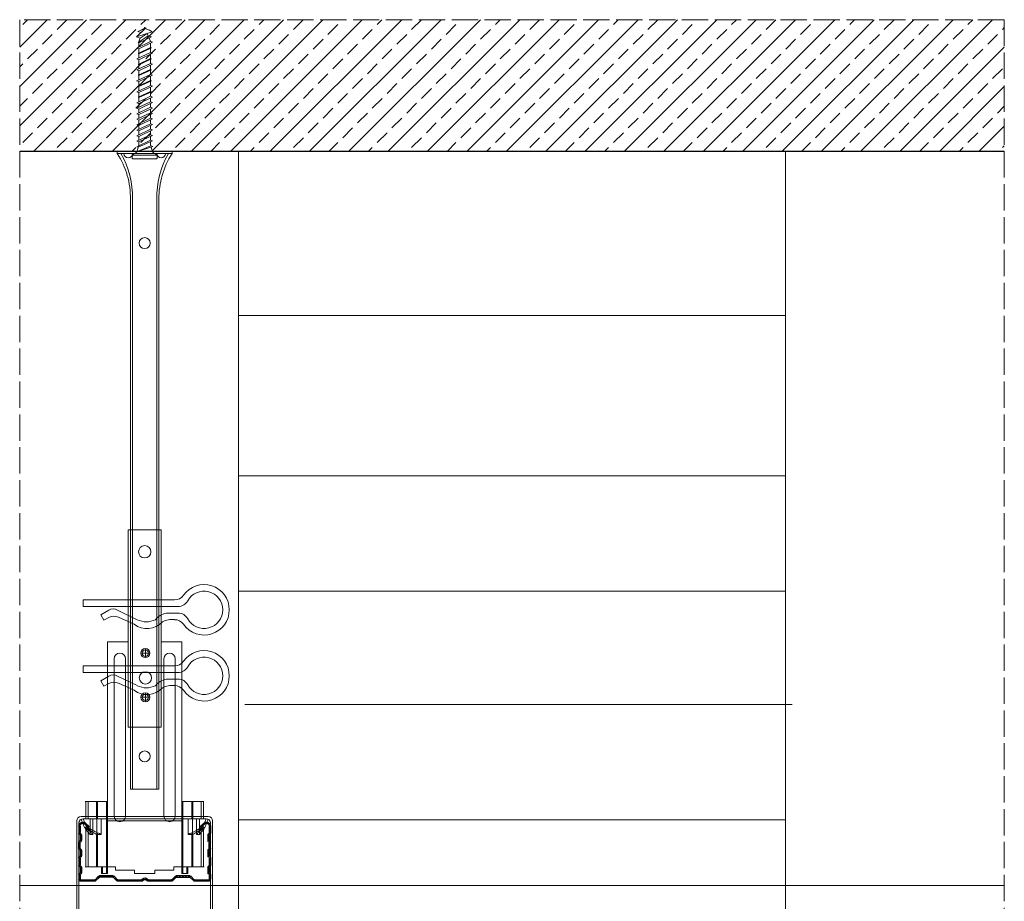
# Model space of a CAD drawing. Header units: millimetres. Extents: x -286 to 2487, y 401 to 2796.
# Tile 8 of 12: x 1977 to 2426, y 808 to 1210. Entities that reach past the tile are written whole.
import ezdxf

# ---------------------------------------------------------------- set-up
doc = ezdxf.new("R2010")
doc.units = ezdxf.units.MM
doc.linetypes.add('ACAD_ISO02W100', pattern=[15, 12, -3])
for name, color, linetype, lineweight in [('_ISOVER WELNA', 7, 'BATTING', 9), ('_RIGIPS AKCESORIA', 7, 'Continuous', 18), ('_RIGIPS PROFIL', 7, 'Continuous', 18), ('KRESKOWANIE', 7, 'Continuous', 9), ('PRZERYWANA', 7, 'ACAD_ISO02W100', 9)]:
    doc.layers.add(name, color=color, linetype=linetype, lineweight=lineweight)
doc.linetypes.add('BATTING', pattern='A,0.00254,-2.54,[134,ltypeshp.shx,S=2.54,R=0,X=-2.54,Y=0],-5.08,[134,ltypeshp.shx,S=2.54,R=180,X=2.54,Y=0],-2.54', length=10.16254)

# ---------------------------------------------------------------- blocks, each defined once
blk = doc.blocks.new('CD 60 ULTRASTIL')
h = blk.add_hatch()
h.set_pattern_fill('ANSI31', color=256, scale=0.3, style=0)
h.paths.add_polyline_path([(542.88, 684.5, -0.302776), (543.49, 684.5), (544.54, 683.79, 0.148069), (544.85, 683.7), (555.42, 683.7, 0.198912), (555.81, 683.86), (557.38, 685.44, -0.198912), (557.77, 685.6), (563.59, 685.6, -0.198912), (563.98, 685.44), (565.55, 683.86, 0.198912), (565.94, 683.7), (572.18, 683.7, 0.414214), (573.18, 684.7), (573.18, 686.74, 0.198912), (573.02, 687.12), (572.74, 687.4, -0.198912), (572.58, 687.79), (572.58, 689.87, -0.198912), (572.74, 690.26), (573.02, 690.54, 0.198912), (573.18, 690.93), (573.18, 694.47, 0.198912), (573.02, 694.86), (572.74, 695.14, -0.198912), (572.58, 695.53), (572.58, 697.61, -0.198912), (572.74, 698), (573.02, 698.28, 0.198912), (573.18, 698.67), (573.18, 701.47, 0.198912), (573.02, 701.86), (572.74, 702.14, -0.198912), (572.58, 702.53), (572.58, 704.61, -0.198912), (572.74, 705), (573.02, 705.28, 0.198912), (573.18, 705.67), (573.18, 708.9, 0.666128), (570.12, 710.18), (568.55, 708.63), (568.93, 708.24), (570.5, 709.79, -0.666128), (572.63, 708.9), (572.63, 705.9, -0.198912), (572.47, 705.51), (572.19, 705.23, 0.198912), (572.03, 704.84), (572.03, 702.3, 0.198912), (572.19, 701.91), (572.47, 701.63, -0.198912), (572.63, 701.25), (572.63, 698.9, -0.198912), (572.47, 698.51), (572.19, 698.23, 0.198912), (572.03, 697.84), (572.03, 695.3, 0.198912), (572.19, 694.91), (572.47, 694.63, -0.198912), (572.63, 694.25), (572.63, 691.16, -0.198912), (572.47, 690.77), (572.19, 690.49, 0.198912), (572.03, 690.1), (572.03, 687.56, 0.198912), (572.19, 687.17), (572.47, 686.9, -0.198912), (572.63, 686.51), (572.63, 684.7, -0.414214), (572.18, 684.25), (566.17, 684.25, -0.198912), (565.78, 684.41), (564.2, 685.99, 0.198912), (563.82, 686.15), (557.55, 686.15, 0.198912), (557.16, 685.99), (555.58, 684.41, -0.198912), (555.19, 684.25), (545.01, 684.25, -0.148069), (544.71, 684.34), (543.49, 685.16, 0.302776), (542.88, 685.16), (541.65, 684.34, -0.148069), (541.35, 684.25), (531.17, 684.25, -0.198912), (530.78, 684.41), (529.2, 685.99, 0.198912), (528.82, 686.15), (522.55, 686.15, 0.198912), (522.16, 685.99), (520.58, 684.41, -0.198912), (520.19, 684.25), (514.18, 684.25, -0.414214), (513.73, 684.7), (513.73, 686.51, -0.198912), (513.89, 686.9), (514.17, 687.17, 0.198912), (514.33, 687.56), (514.33, 690.1, 0.198912), (514.17, 690.49), (513.89, 690.77, -0.198912), (513.73, 691.16), (513.73, 694.25, -0.198912), (513.89, 694.63), (514.17, 694.91, 0.198912), (514.33, 695.3), (514.33, 697.84, 0.198912), (514.17, 698.23), (513.89, 698.51, -0.198912), (513.73, 698.9), (513.73, 701.25, -0.198912), (513.89, 701.63), (514.17, 701.91, 0.198912), (514.33, 702.3), (514.33, 704.84, 0.198912), (514.17, 705.23), (513.89, 705.51, -0.198912), (513.73, 705.9), (513.73, 708.9, -0.666128), (515.86, 709.79), (517.43, 708.24), (517.81, 708.63), (516.25, 710.18, 0.666128), (513.18, 708.9), (513.18, 705.67, 0.198912), (513.34, 705.28), (513.62, 705, -0.198912), (513.78, 704.61), (513.78, 702.53, -0.198912), (513.62, 702.14), (513.34, 701.86, 0.198912), (513.18, 701.47), (513.18, 698.67, 0.198912), (513.34, 698.28), (513.62, 698, -0.198912), (513.78, 697.61), (513.78, 695.53, -0.198912), (513.62, 695.14), (513.34, 694.86, 0.198912), (513.18, 694.47), (513.18, 690.93, 0.198912), (513.34, 690.54), (513.62, 690.26, -0.198912), (513.78, 689.87), (513.78, 687.79, -0.198912), (513.62, 687.4), (513.34, 687.12, 0.198912), (513.18, 686.74), (513.18, 684.7, 0.414214), (514.18, 683.7), (520.42, 683.7, 0.198912), (520.81, 683.86), (522.38, 685.44, -0.198912), (522.77, 685.6), (528.59, 685.6, -0.198912), (528.98, 685.44), (530.55, 683.86, 0.198912), (530.94, 683.7), (541.51, 683.7, 0.148069), (541.82, 683.79)])
for p, q in [((515.86, 709.79), (517.43, 708.24)), ((516.25, 710.18), (517.81, 708.63)), ((570.12, 710.18), (568.55, 708.63)), ((570.5, 709.79), (568.93, 708.24)), ((513.18, 708.9), (513.18, 705.67)), ((513.34, 705.28), (513.62, 705)), ((513.73, 708.9), (513.73, 705.9)), ((513.89, 705.51), (514.17, 705.23)), ((517.43, 708.24), (517.81, 708.63)), ((568.93, 708.24), (568.55, 708.63)), ((572.47, 705.51), (572.19, 705.23)), ((572.63, 708.9), (572.63, 705.9)), ((573.02, 705.28), (572.74, 705)), ((573.18, 708.9), (573.18, 705.67)), ((513.18, 698.67), (513.18, 701.47)), ((513.34, 701.86), (513.62, 702.14)), ((513.73, 698.9), (513.73, 701.25)), ((513.78, 704.61), (513.78, 702.53)), ((513.89, 701.63), (514.17, 701.91)), ((514.33, 704.84), (514.33, 702.3)), ((572.03, 704.84), (572.03, 702.3)), ((572.47, 701.63), (572.19, 701.91)), ((572.58, 704.61), (572.58, 702.53)), ((572.63, 698.9), (572.63, 701.25)), ((573.02, 701.86), (572.74, 702.14)), ((573.18, 698.67), (573.18, 701.47)), ((513.34, 698.28), (513.62, 698)), ((513.78, 697.61), (513.78, 695.53)), ((513.89, 698.51), (514.17, 698.23)), ((514.33, 697.84), (514.33, 695.3)), ((572.03, 697.84), (572.03, 695.3)), ((572.47, 698.51), (572.19, 698.23)), ((572.58, 697.61), (572.58, 695.53)), ((573.02, 698.28), (572.74, 698)), ((513.18, 694.47), (513.18, 690.93)), ((513.34, 694.86), (513.62, 695.14)), ((513.73, 694.25), (513.73, 691.16)), ((513.89, 694.63), (514.17, 694.91)), ((572.47, 694.63), (572.19, 694.91)), ((572.63, 694.25), (572.63, 691.16)), ((573.02, 694.86), (572.74, 695.14)), ((573.18, 694.47), (573.18, 690.93)), ((513.34, 690.54), (513.62, 690.26)), ((513.34, 687.12), (513.62, 687.4)), ((513.78, 689.87), (513.78, 687.79)), ((513.89, 690.77), (514.17, 690.49)), ((513.89, 686.9), (514.17, 687.17)), ((514.33, 690.1), (514.33, 687.56)), ((572.03, 690.1), (572.03, 687.56)), ((572.47, 690.77), (572.19, 690.49)), ((572.47, 686.9), (572.19, 687.17)), ((572.58, 689.87), (572.58, 687.79)), ((573.02, 690.54), (572.74, 690.26)), ((573.02, 687.12), (572.74, 687.4)), ((513.18, 686.74), (513.18, 684.7)), ((513.73, 686.51), (513.73, 684.7)), ((514.18, 684.25), (520.19, 684.25)), ((514.18, 683.7), (520.42, 683.7)), ((520.58, 684.41), (522.16, 685.99)), ((520.81, 683.86), (522.38, 685.44)), ((522.55, 686.15), (528.82, 686.15)), ((528.59, 685.6), (522.77, 685.6)), ((530.55, 683.86), (528.98, 685.44)), ((530.78, 684.41), (529.2, 685.99)), ((530.94, 683.7), (541.51, 683.7)), ((531.17, 684.25), (541.35, 684.25)), ((541.65, 684.34), (542.88, 685.16)), ((541.82, 683.79), (542.88, 684.5)), ((544.71, 684.34), (543.49, 685.16)), ((544.54, 683.79), (543.49, 684.5)), ((544.85, 683.7), (555.42, 683.7)), ((545.01, 684.25), (555.19, 684.25)), ((555.58, 684.41), (557.16, 685.99)), ((555.81, 683.86), (557.38, 685.44)), ((557.55, 686.15), (563.82, 686.15)), ((557.77, 685.6), (563.59, 685.6)), ((565.55, 683.86), (563.98, 685.44)), ((565.78, 684.41), (564.2, 685.99)), ((565.94, 683.7), (572.18, 683.7)), ((566.17, 684.25), (572.18, 684.25)), ((572.63, 686.51), (572.63, 684.7)), ((573.18, 686.74), (573.18, 684.7))]:
    blk.add_line(p, q)
for centre, radius, start, end in [((514.98, 708.9), 1.8, 45.3251, 180), ((514.98, 708.9), 1.25, 45.3251, 180), ((571.38, 708.9), 1.8, 360, 134.6749), ((571.38, 708.9), 1.25, 360, 134.6749), ((513.73, 705.67), 0.55, 180, 225), ((513.23, 704.61), 0.55, 0, 45), ((514.28, 705.9), 0.55, 180, 225), ((513.78, 704.84), 0.55, 0, 45), ((572.58, 704.84), 0.55, 135, 180), ((572.08, 705.9), 0.55, 315, 0), ((573.13, 704.61), 0.55, 135, 180), ((572.63, 705.67), 0.55, 315, 0), ((513.73, 701.47), 0.55, 135, 180), ((513.23, 702.53), 0.55, 315, 0), ((514.28, 701.25), 0.55, 135, 180), ((513.78, 702.3), 0.55, 315, 0), ((572.58, 702.3), 0.55, 180, 225), ((572.08, 701.25), 0.55, 0, 45), ((573.13, 702.53), 0.55, 180, 225), ((572.63, 701.47), 0.55, 0, 45), ((513.73, 698.67), 0.55, 180, 225), ((513.23, 697.61), 0.55, 360, 45), ((514.28, 698.9), 0.55, 180, 225), ((513.78, 697.84), 0.55, 0, 45), ((572.58, 697.84), 0.55, 135, 180), ((572.08, 698.9), 0.55, 315, 0), ((573.13, 697.61), 0.55, 135, 180), ((572.63, 698.67), 0.55, 315, 0), ((513.73, 694.47), 0.55, 135, 180), ((513.23, 695.53), 0.55, 315, 0), ((514.28, 694.25), 0.55, 135, 180), ((513.78, 695.3), 0.55, 315, 0), ((572.58, 695.3), 0.55, 180, 225), ((572.08, 694.25), 0.55, 0, 45), ((573.13, 695.53), 0.55, 180, 225), ((572.63, 694.47), 0.55, 0, 45), ((513.73, 690.93), 0.55, 180, 225), ((513.73, 686.74), 0.55, 135, 180), ((513.23, 689.87), 0.55, 0, 45), ((513.23, 687.79), 0.55, 315, 0), ((514.28, 691.16), 0.55, 180, 225), ((513.78, 690.1), 0.55, 360, 45), ((513.78, 687.56), 0.55, 315, 360), ((572.58, 690.1), 0.55, 135, 180), ((572.58, 687.56), 0.55, 180, 225), ((572.08, 691.16), 0.55, 315, 0), ((573.13, 689.87), 0.55, 135, 180), ((573.13, 687.79), 0.55, 180, 225), ((572.63, 690.93), 0.55, 315, 0), ((572.63, 686.74), 0.55, 360, 45), ((514.18, 684.7), 1, 180, 270), ((514.28, 686.51), 0.55, 135, 180), ((514.18, 684.7), 0.45, 180, 270), ((520.19, 684.8), 0.55, 270, 315), ((520.42, 684.25), 0.55, 270, 315), ((522.55, 685.6), 0.55, 90, 135), ((522.77, 685.05), 0.55, 90, 135), ((528.59, 685.05), 0.55, 45, 90), ((528.82, 685.6), 0.55, 45, 90), ((530.94, 684.25), 0.55, 225, 270), ((531.17, 684.8), 0.55, 225, 270), ((541.35, 684.8), 0.55, 270, 303.6901), ((541.51, 684.25), 0.55, 270, 303.6901), ((543.18, 684.7), 0.55, 56.3099, 123.6901), ((543.18, 684.04), 0.55, 56.3099, 123.6901), ((544.85, 684.25), 0.55, 236.3099, 270), ((545.01, 684.8), 0.55, 236.3099, 270), ((555.19, 684.8), 0.55, 270, 315), ((555.42, 684.25), 0.55, 270, 315), ((557.55, 685.6), 0.55, 90, 135), ((557.77, 685.05), 0.55, 90, 135), ((563.59, 685.05), 0.55, 45, 90), ((563.82, 685.6), 0.55, 45, 90), ((565.94, 684.25), 0.55, 225, 270), ((566.17, 684.8), 0.55, 225, 270), ((572.18, 684.7), 1, 270, 0), ((572.18, 684.7), 1, 270, 360), ((572.18, 684.7), 0.45, 270, 360), ((572.08, 686.51), 0.55, 360, 45)]:
    blk.add_arc(centre, radius, start, end)
blk = doc.blocks.new('wieszak noniuszowy widok')
for p, q in [((367.75, 93.63), (382.75, 93.63)), ((367.75, 3.63), (367.75, 93.63)), ((368.75, 3.63), (368.75, 93.63)), ((381.75, 3.63), (381.75, 93.63)), ((382.75, 3.63), (382.75, 93.63)), ((367.75, 42.47), (358.34, 42.47)), ((358.34, -30.29), (358.34, 42.47)), ((392.15, 42.47), (382.75, 42.47)), ((392.15, 42.47), (392.15, -30.29)), ((392.15, 42.47), (392.15, -30.29)), ((372.87, 37.38), (376.99, 37.38)), ((374.93, 39.42), (374.93, 35.32)), ((361.34, -36.95), (361.34, 34.79)), ((361.34, 34.79), (361.34, -36.95)), ((366.47, 34.79), (366.47, -36.95)), ((366.47, -36.95), (366.47, 34.79)), ((384.02, -36.95), (384.02, 34.79)), ((384.02, 34.79), (384.02, -36.95)), ((389.14, 34.79), (389.14, -36.95)), ((389.14, 34.79), (389.14, -36.95)), ((374.93, 19.27), (374.93, 15.17)), ((372.87, 17.23), (376.99, 17.23)), ((367.75, 3.63), (382.75, 3.63)), ((348.22, -30.29), (358.37, -30.29)), ((348.44, -30.29), (348.44, -38.17)), ((349.43, -30.29), (349.43, -38.17)), ((353.28, -30.29), (353.28, -38.17)), ((353.8, -30.29), (353.8, -38.17)), ((357.85, -30.29), (357.85, -63.08)), ((358.37, -30.29), (358.37, -63.08)), ((392.13, -30.29), (392.13, -63.08)), ((392.15, -30.29), (392.15, -60.01)), ((392.15, -30.29), (392.15, -60.01)), ((402.37, -30.29), (392.16, -30.29)), ((392.64, -30.29), (392.64, -63.08)), ((396.7, -30.29), (396.7, -38.17)), ((397.21, -30.29), (397.21, -38.17)), ((401.07, -30.29), (401.07, -38.17)), ((402.06, -30.29), (402.06, -38.17)), ((348.13, -38.17), (355.47, -38.17)), ((350.32, -38.17), (350.32, -45.34)), ((351.68, -45.34), (351.68, -38.17)), ((353.44, -45.34), (353.44, -38.17)), ((355.47, -38.17), (355.47, -45.34)), ((395.03, -45.34), (395.03, -38.17)), ((395.03, -38.17), (402.39, -38.17)), ((397.05, -38.17), (397.05, -45.34)), ((398.82, -38.17), (398.82, -45.34)), ((400.18, -45.34), (400.18, -38.17)), ((348.11, -42.32), (348.14, -42.29)), ((348.11, -42.37), (348.11, -42.32)), ((348.12, -42.43), (348.11, -42.37)), ((348.15, -42.51), (348.12, -42.43)), ((348.14, -42.29), (348.17, -42.28)), ((348.19, -42.61), (348.15, -42.51)), ((348.17, -42.28), (348.23, -42.28)), ((349.22, -42.28), (348.19, -42.28)), ((348.26, -42.72), (348.19, -42.61)), ((348.23, -42.28), (348.31, -42.3)), ((348.34, -42.84), (348.26, -42.72)), ((348.31, -42.3), (348.41, -42.34)), ((348.45, -43), (348.34, -42.84)), ((348.41, -42.34), (348.53, -42.39)), ((348.44, -42.99), (348.44, -60.01)), ((348.58, -43.18), (348.45, -43)), ((349.57, -43.07), (348.5, -43.07)), ((348.53, -42.39), (348.66, -42.46)), ((348.72, -43.37), (348.58, -43.18)), ((348.66, -42.46), (348.81, -42.54)), ((348.89, -43.59), (348.72, -43.37)), ((348.81, -42.54), (348.96, -42.63)), ((349.08, -43.83), (348.89, -43.59)), ((348.96, -42.63), (349.14, -42.73)), ((349.28, -44.08), (349.08, -43.83)), ((349.15, -42.29), (349.13, -42.32)), ((349.13, -42.32), (349.13, -42.36)), ((349.13, -42.36), (349.14, -42.41)), ((349.14, -42.41), (349.16, -42.47)), ((349.14, -42.73), (349.38, -42.88)), ((349.18, -42.28), (349.15, -42.29)), ((349.16, -42.47), (349.19, -42.54)), ((349.22, -42.28), (349.18, -42.28)), ((349.19, -42.54), (349.24, -42.62)), ((349.28, -42.28), (349.22, -42.28)), ((349.24, -42.62), (349.3, -42.71)), ((349.34, -42.29), (349.28, -42.28)), ((349.49, -44.34), (349.28, -44.08)), ((349.3, -42.71), (349.44, -42.91)), ((349.43, -42.32), (349.34, -42.29)), ((349.38, -42.88), (349.66, -43.05)), ((349.52, -42.35), (349.43, -42.32)), ((349.43, -42.9), (349.43, -60.01)), ((349.44, -42.91), (349.55, -43.05)), ((349.72, -44.62), (349.49, -44.34)), ((349.62, -42.4), (349.52, -42.35)), ((349.55, -43.05), (349.68, -43.2)), ((349.74, -42.46), (349.62, -42.4)), ((349.66, -43.05), (349.96, -43.25)), ((350.92, -43.07), (349.68, -43.07)), ((349.68, -43.2), (349.82, -43.37)), ((350.01, -44.98), (349.72, -44.62)), ((349.88, -42.52), (349.74, -42.46)), ((349.82, -43.37), (349.98, -43.56)), ((350.03, -42.6), (349.88, -42.52)), ((349.96, -43.25), (350.28, -43.46)), ((349.98, -43.56), (350.15, -43.76)), ((350.2, -42.69), (350.03, -42.6)), ((350.15, -43.76), (350.34, -43.96)), ((350.38, -42.79), (350.2, -42.69)), ((350.28, -43.46), (350.63, -43.68)), ((350.34, -43.96), (350.54, -44.17)), ((350.58, -42.89), (350.38, -42.79)), ((350.54, -44.17), (350.75, -44.4)), ((350.78, -43), (350.58, -42.89)), ((350.63, -43.68), (350.99, -43.91)), ((350.75, -44.4), (350.97, -44.63)), ((351, -43.12), (350.78, -43)), ((350.97, -44.63), (351.19, -44.86)), ((350.99, -43.91), (351.36, -44.14)), ((351.23, -43.25), (351, -43.12)), ((351.19, -44.86), (351.43, -45.11)), ((351.48, -43.37), (351.23, -43.25)), ((351.36, -44.14), (351.74, -44.37)), ((351.99, -43.64), (351.48, -43.37)), ((351.74, -44.37), (352.07, -44.57)), ((352.52, -43.92), (351.99, -43.64)), ((352.07, -44.57), (352.41, -44.78)), ((352.41, -44.78), (352.77, -44.98)), ((353.08, -44.19), (352.52, -43.92)), ((353.43, -44.35), (353.08, -44.19)), ((353.8, -44.52), (353.43, -44.35)), ((354.66, -44.92), (353.8, -44.52)), ((353.8, -44.52), (353.8, -60.01)), ((396.7, -44.52), (395.84, -44.92)), ((397.07, -44.35), (396.7, -44.52)), ((396.7, -44.52), (396.7, -60.01)), ((397.42, -44.19), (397.07, -44.35)), ((397.98, -43.92), (397.42, -44.19)), ((397.73, -44.98), (398.09, -44.78)), ((398.51, -43.64), (397.98, -43.92)), ((398.09, -44.78), (398.43, -44.57)), ((398.43, -44.57), (398.76, -44.37)), ((399.02, -43.37), (398.51, -43.64)), ((398.76, -44.37), (399.13, -44.14)), ((399.26, -43.25), (399.02, -43.37)), ((399.07, -45.11), (399.3, -44.86)), ((399.13, -44.14), (399.51, -43.91)), ((399.49, -43.12), (399.26, -43.25)), ((399.3, -44.86), (399.53, -44.63)), ((399.71, -43), (399.49, -43.12)), ((399.51, -43.91), (399.87, -43.68)), ((399.53, -44.63), (399.74, -44.4)), ((399.58, -43.07), (400.82, -43.07)), ((399.92, -42.89), (399.71, -43)), ((399.74, -44.4), (399.96, -44.17)), ((399.87, -43.68), (400.21, -43.46)), ((400.12, -42.79), (399.92, -42.89)), ((399.96, -44.17), (400.16, -43.96)), ((400.3, -42.69), (400.12, -42.79)), ((400.16, -43.96), (400.35, -43.76)), ((400.21, -43.46), (400.54, -43.25)), ((400.46, -42.6), (400.3, -42.69)), ((400.35, -43.76), (400.52, -43.56)), ((400.62, -42.52), (400.46, -42.6)), ((400.78, -44.62), (400.49, -44.98)), ((400.52, -43.56), (400.68, -43.37)), ((400.54, -43.25), (400.84, -43.05)), ((400.76, -42.46), (400.62, -42.52)), ((400.68, -43.37), (400.82, -43.2)), ((400.88, -42.4), (400.76, -42.46)), ((401.01, -44.34), (400.78, -44.62)), ((400.82, -43.2), (400.95, -43.05)), ((400.84, -43.05), (401.12, -42.88)), ((400.98, -42.35), (400.88, -42.4)), ((400.93, -43.07), (402, -43.07)), ((400.95, -43.05), (401.06, -42.91)), ((401.07, -42.32), (400.98, -42.35)), ((401.22, -44.08), (401.01, -44.34)), ((401.06, -42.91), (401.2, -42.71)), ((401.15, -42.29), (401.07, -42.32)), ((401.07, -42.9), (401.07, -60.01)), ((401.12, -42.88), (401.36, -42.73)), ((401.22, -42.28), (401.15, -42.29)), ((401.2, -42.71), (401.26, -42.62)), ((401.27, -42.28), (401.22, -42.28)), ((401.42, -43.83), (401.22, -44.08)), ((401.26, -42.62), (401.3, -42.54)), ((401.32, -42.28), (401.27, -42.28)), ((401.27, -42.28), (402.31, -42.28)), ((401.3, -42.54), (401.34, -42.47)), ((401.35, -42.29), (401.32, -42.28)), ((401.34, -42.47), (401.36, -42.41)), ((401.36, -42.32), (401.35, -42.29)), ((401.37, -42.36), (401.36, -42.32)), ((401.36, -42.41), (401.37, -42.36)), ((401.36, -42.73), (401.54, -42.63)), ((401.61, -43.59), (401.42, -43.83)), ((401.54, -42.63), (401.69, -42.54)), ((401.77, -43.37), (401.61, -43.59)), ((401.69, -42.54), (401.84, -42.46)), ((401.92, -43.18), (401.77, -43.37)), ((401.84, -42.46), (401.97, -42.39)), ((402.05, -43), (401.92, -43.18)), ((401.97, -42.39), (402.09, -42.34)), ((402.16, -42.84), (402.05, -43)), ((402.06, -42.99), (402.06, -60.01)), ((402.09, -42.34), (402.18, -42.3)), ((402.24, -42.72), (402.16, -42.84)), ((402.18, -42.3), (402.26, -42.28)), ((402.3, -42.61), (402.24, -42.72)), ((402.26, -42.28), (402.33, -42.28)), ((402.35, -42.51), (402.3, -42.61)), ((402.33, -42.28), (402.36, -42.29)), ((402.38, -42.43), (402.35, -42.51)), ((402.36, -42.29), (402.39, -42.32)), ((402.39, -42.37), (402.38, -42.43)), ((402.39, -42.32), (402.39, -42.37)), ((350.32, -45.34), (350.01, -44.98)), ((351.68, -45.34), (350.32, -45.34)), ((351.43, -45.11), (351.68, -45.34)), ((352.77, -44.98), (353.14, -45.18)), ((353.14, -45.18), (353.28, -45.26)), ((353.28, -45.26), (353.36, -45.3)), ((353.28, -45.26), (353.28, -60.01)), ((353.36, -45.3), (353.44, -45.34)), ((355.47, -45.34), (353.44, -45.34)), ((355.47, -45.34), (354.66, -44.92)), ((395.84, -44.92), (395.03, -45.34)), ((395.03, -45.34), (397.05, -45.34)), ((397.05, -45.34), (397.13, -45.3)), ((397.13, -45.3), (397.21, -45.26)), ((397.21, -45.26), (397.36, -45.18)), ((397.21, -45.26), (397.21, -60.01)), ((397.36, -45.18), (397.73, -44.98)), ((398.82, -45.34), (399.07, -45.11)), ((398.82, -45.34), (400.18, -45.34)), ((400.49, -44.98), (400.18, -45.34)), ((348.11, -60.01), (361.93, -60.01)), ((355.57, -63.08), (355.57, -60.01)), ((356.08, -60.01), (356.08, -63.08)), ((361.93, -60.01), (361.93, -61.55)), ((361.93, -60.01), (361.93, -61.55)), ((370.64, -61.55), (361.93, -61.55)), ((370.64, -61.55), (370.64, -63.08)), ((370.64, -61.55), (370.64, -63.08)), ((388.57, -61.55), (379.86, -61.55)), ((379.86, -61.55), (379.86, -63.08)), ((379.86, -61.55), (379.86, -63.08)), ((388.57, -60.01), (388.57, -61.55)), ((402.39, -60.01), (388.57, -60.01)), ((388.57, -60.01), (388.57, -61.55)), ((394.42, -63.08), (394.42, -60.01)), ((394.93, -60.01), (394.93, -63.08)), ((357.85, -63.08), (355.57, -63.08)), ((356.08, -63.08), (355.57, -63.08)), ((356.08, -63.08), (358.37, -63.08)), ((358.37, -63.08), (357.85, -63.08)), ((379.86, -63.08), (370.64, -63.08)), ((370.64, -63.08), (379.86, -63.08)), ((392.13, -63.08), (394.42, -63.08)), ((392.64, -63.08), (392.13, -63.08)), ((394.93, -63.08), (392.64, -63.08)), ((394.93, -63.08), (394.42, -63.08))]:
    blk.add_line(p, q)
for centre, radius in [((375.25, 83.63), 2.81), ((374.93, 37.38), 2.06), ((374.93, 37.38), 1.46), ((374.93, 26.11), 2.81), ((374.93, 17.23), 2.06), ((374.93, 17.23), 1.46)]:
    blk.add_circle(centre, radius)
for centre, start, end in [((363.91, 34.79), 0, 180), ((386.58, 34.79), 0, 180), ((363.91, -36.95), 180, 0), ((386.58, -36.95), 180, 0)]:
    blk.add_arc(centre, 2.56, start, end)
blk = doc.blocks.new('klamra')
at = {"layer": '_RIGIPS AKCESORIA'}
for p, q in [((6828.19, 2764.92), (6828.19, 2806.53)), ((6831.19, 2764.92), (6831.19, 2808.19)), ((6834.19, 2802.92), (6834.19, 2808.19)), ((6832.87, 2780.55), (6837.19, 2789.57)), ((6839.31, 2788.09), (6836.06, 2780.95)), ((6832.86, 2776.63), (6835, 2772.92)), ((6836.19, 2776.54), (6837.38, 2774.29)), ((6835, 2772.92), (6837.38, 2774.29)), ((6831.19, 2764.92), (6828.19, 2764.92))]:
    blk.add_line(p, q, dxfattribs=at)
for centre, radius, start, end in [((6832.69, 2820.02), 11.5, 305.1527, 234.8473), ((6832.69, 2820.02), 8.5, 298.7822, 241.2178), ((6826.19, 2808.19), 5, 0, 61.2178), ((6839.19, 2808.19), 5, 118.7822, 180), ((6823.19, 2806.53), 5, 0, 54.8473), ((6845.23, 2805.18), 8.16, 170.4436, 210.2847), ((6842.19, 2806.53), 5, 125.1527, 180), ((6843.93, 2805.32), 10.09, 195.2653, 228.1308), ((6829.23, 2793.69), 8.97, 332.6387, 27.3613), ((6831.19, 2793.92), 10, 324.3132, 45.573), ((6835.87, 2778.58), 3.59, 146.8414, 212.9715), ((6840.61, 2778.88), 5, 155.5109, 207.8622)]:
    blk.add_arc(centre, radius, start, end, dxfattribs=at)
blk = doc.blocks.new('Lacznik krzyzowy (widok1)')
at = {"layer": '_RIGIPS AKCESORIA', "extrusion": (0, 0, -1)}
for p, q in [((2, 91.5), (60, 91.5)), ((2.08, 90.11), (3, 90.5)), ((3.61, 86.42), (2.08, 90.11)), ((3, 90.5), (4.53, 86.8)), ((14, 89.5, 30), (14, 90.5, 30)), ((48, 90.5, 30), (48, 89.5, 30)), ((57.47, 86.8), (59, 90.5)), ((59.92, 90.11), (58.39, 86.42)), ((59, 90.5), (59.92, 90.11)), ((0, 36.5), (0, 89.5)), ((1, 88.5), (1, 36.5)), ((4.53, 86.8), (3.61, 86.42)), ((48, 89.5, 30), (14, 89.5, 30)), ((58.39, 86.42), (57.47, 86.8)), ((61, 36.5), (61, 88.5)), ((62, 89.5), (62, 36.5)), ((1, 36.5), (0, 36.5)), ((62, 36.5), (61, 36.5))]:
    blk.add_line(p, q, dxfattribs=at)
at = {"layer": '_RIGIPS AKCESORIA'}
blk.add_line((59, 90.5), (3, 90.5), dxfattribs=at)
at = {"layer": '_RIGIPS AKCESORIA', "extrusion": (0, 0, -1)}
for centre, start, end in [((-2, 89.5), 0, 90), ((-3, 88.5), 0, 90), ((-3, 88.5), 0, 90), ((-59, 88.5), 90, 180), ((-59, 88.5), 90, 180), ((-60, 89.5), 90, 180)]:
    blk.add_arc(centre, 2, start, end, dxfattribs=at)
blk = doc.blocks.new('noniusz gorny widok')
for p, q in [((418.67, 301.96), (418.67, 302.96)), ((418.67, 302.96), (443.67, 302.96)), ((418.67, 301.96), (443.67, 301.96)), ((421.67, 301.96), (425.67, 301.96)), ((443.67, 301.96), (443.67, 302.96)), ((424.67, 11.96), (424.67, 281.05)), ((425.67, 11.96), (425.67, 281.05)), ((436.67, 11.96), (436.67, 281.05)), ((437.67, 11.96), (437.67, 281.05)), ((424.67, 11.96), (437.67, 11.96))]:
    blk.add_line(p, q)
for centre in [(431.17, 261.05), (431.17, 26.96)]:
    blk.add_circle(centre, 2.5)
for centre, radius, start, end in [((386.97, 281.54), 37.7, 359.2509, 32.7784), ((383.61, 281.48), 42.06, 359.4173, 29.1348), ((423.67, 301.96), 2, 180, 0), ((478.72, 281.48), 42.06, 150.8652, 180.5827), ((438.67, 301.96), 2, 180, 0), ((475.36, 281.54), 37.7, 147.2216, 180.7491)]:
    blk.add_arc(centre, radius, start, end)
blk = doc.blocks.new('kolek beton 65')
at = {"layer": '_RIGIPS AKCESORIA'}
for p, q in [((-125.3, -933.58), (-125.96, -934.72)), ((-122.91, -940.73), (-125.3, -933.58)), ((-120.48, -933.42), (-120.81, -934.33)), ((-117.51, -939.63), (-120.48, -933.42)), ((-115.48, -933.42), (-115.81, -934.33)), ((-112.51, -939.63), (-115.48, -933.42)), ((-110.48, -933.42), (-110.81, -934.33)), ((-110.48, -933.42), (-110.81, -934.33)), ((-107.51, -939.63), (-110.48, -933.42)), ((-105.48, -933.42), (-105.81, -934.33)), ((-102.51, -939.63), (-105.48, -933.42)), ((-100.48, -933.42), (-100.81, -934.33)), ((-97.51, -939.63), (-100.48, -933.42)), ((-95.48, -933.42), (-95.81, -934.33)), ((-92.51, -939.63), (-95.48, -933.42)), ((-92.98, -933.42), (-93.31, -934.33)), ((-90.01, -939.63), (-92.98, -933.42)), ((-90.48, -933.42), (-90.81, -934.33)), ((-87.51, -939.63), (-90.48, -933.42)), ((-87.98, -933.42), (-88.31, -934.33)), ((-85.01, -939.63), (-87.98, -933.42)), ((-85.48, -933.42), (-85.81, -934.33)), ((-82.51, -939.63), (-85.48, -933.42)), ((-82.98, -933.42), (-83.31, -934.33)), ((-80.01, -939.63), (-82.98, -933.42)), ((-80.48, -933.42), (-80.81, -934.33)), ((-77.51, -939.63), (-80.48, -933.42)), ((-77.98, -933.42), (-78.31, -934.33)), ((-75.01, -939.63), (-77.98, -933.42)), ((-75.47, -933.37), (-75.81, -934.33)), ((-75.47, -933.37), (-72.61, -939.89)), ((-72.91, -933.23), (-73.27, -934.2)), ((-70.43, -940.67), (-72.91, -933.23)), ((-68.91, -931.37), (-69.76, -932.23)), ((-69.76, -932.23), (-69.76, -941.73)), ((-67.81, -931.28), (-68.91, -931.37)), ((-68.91, -942.59), (-68.91, -931.37)), ((-67.26, -942.18), (-67.26, -931.78)), ((-126.91, -936.37), (-127.26, -936.98)), ((-126.9, -936.83), (-127.26, -936.98)), ((-126.72, -937.2), (-127.26, -936.98)), ((-127.02, -936.57), (-125.7, -939.37)), ((-125.41, -940.08), (-126.91, -936.37)), ((-126.69, -936.74), (-126.75, -936.77)), ((-125.96, -934.72), (-126.69, -936.74)), ((-126.69, -936.74), (-122.91, -940.73)), ((-123.47, -935.41), (-124.54, -935.85)), ((-122.3, -939.04), (-124.54, -935.85)), ((-122.93, -933.94), (-123.47, -935.41)), ((-123.47, -935.41), (-120.37, -939.96)), ((-120.25, -939.63), (-122.93, -933.94)), ((-120.86, -934.33), (-122.44, -934.98)), ((-120.81, -934.33), (-120.86, -934.33)), ((-117.85, -940.54), (-120.81, -934.33)), ((-118.08, -934.33), (-120.05, -934.33)), ((-117.93, -933.94), (-118.08, -934.33)), ((-118.08, -934.33), (-115.39, -940.02)), ((-115.25, -939.63), (-117.93, -933.94)), ((-115.81, -934.33), (-117.73, -934.33)), ((-112.85, -940.54), (-115.81, -934.33)), ((-113.08, -934.33), (-115.05, -934.33)), ((-112.93, -933.94), (-113.08, -934.33)), ((-113.08, -934.33), (-110.39, -940.02)), ((-110.25, -939.63), (-112.93, -933.94)), ((-110.81, -934.33), (-112.73, -934.33)), ((-108.28, -939.63), (-110.81, -934.33)), ((-107.85, -940.54), (-110.81, -934.33)), ((-108.08, -934.33), (-110.05, -934.33)), ((-107.51, -939.63), (-110.05, -934.33)), ((-107.93, -933.94), (-108.08, -934.33)), ((-108.08, -934.33), (-105.39, -940.02)), ((-105.25, -939.63), (-107.93, -933.94)), ((-105.81, -934.33), (-107.73, -934.33)), ((-102.85, -940.54), (-105.81, -934.33)), ((-103.08, -934.33), (-105.05, -934.33)), ((-102.93, -933.94), (-103.08, -934.33)), ((-103.08, -934.33), (-100.39, -940.02)), ((-100.25, -939.63), (-102.93, -933.94)), ((-100.81, -934.33), (-102.73, -934.33)), ((-97.85, -940.54), (-100.81, -934.33)), ((-98.08, -934.33), (-100.05, -934.33)), ((-97.93, -933.94), (-98.08, -934.33)), ((-98.08, -934.33), (-95.39, -940.02)), ((-95.25, -939.63), (-97.93, -933.94)), ((-95.81, -934.33), (-97.73, -934.33)), ((-92.85, -940.54), (-95.81, -934.33)), ((-93.31, -934.33), (-95.05, -934.33)), ((-90.35, -940.54), (-93.31, -934.33)), ((-90.81, -934.33), (-92.55, -934.33)), ((-87.85, -940.54), (-90.81, -934.33)), ((-88.31, -934.33), (-90.05, -934.33)), ((-85.35, -940.54), (-88.31, -934.33)), ((-85.81, -934.33), (-87.55, -934.33)), ((-82.85, -940.54), (-85.81, -934.33)), ((-83.31, -934.33), (-85.05, -934.33)), ((-80.35, -940.54), (-83.31, -934.33)), ((-80.81, -934.33), (-82.55, -934.33)), ((-77.85, -940.54), (-80.81, -934.33)), ((-80.05, -934.33), (-78.31, -934.33)), ((-75.35, -940.54), (-78.31, -934.33)), ((-75.81, -934.33), (-77.55, -934.33)), ((-72.85, -940.54), (-75.81, -934.33)), ((-73.27, -934.2), (-70.43, -940.67)), ((-124.89, -938.64), (-125.41, -940.08)), ((-122.3, -939.04), (-122.91, -940.73)), ((-120.86, -939.63), (-122.3, -939.04)), ((-120.6, -939.63), (-120.86, -939.63)), ((-120.25, -939.63), (-120.37, -939.96)), ((-118.28, -939.63), (-120.25, -939.63)), ((-117.51, -939.63), (-117.85, -940.54)), ((-115.58, -939.63), (-117.51, -939.63)), ((-115.25, -939.63), (-115.39, -940.02)), ((-113.28, -939.63), (-115.25, -939.63)), ((-112.51, -939.63), (-112.85, -940.54)), ((-110.6, -939.63), (-112.51, -939.63)), ((-110.25, -939.63), (-110.39, -940.02)), ((-108.28, -939.63), (-110.25, -939.63)), ((-107.51, -939.63), (-107.85, -940.54)), ((-107.51, -939.63), (-107.85, -940.54)), ((-105.6, -939.63), (-107.51, -939.63)), ((-105.25, -939.63), (-105.39, -940.02)), ((-103.28, -939.63), (-105.25, -939.63)), ((-102.51, -939.63), (-102.91, -940.73)), ((-100.6, -939.63), (-102.51, -939.63)), ((-100.25, -939.63), (-100.41, -940.08)), ((-98.28, -939.63), (-100.25, -939.63)), ((-97.51, -939.63), (-97.85, -940.54)), ((-95.6, -939.63), (-97.51, -939.63)), ((-95.25, -939.63), (-95.39, -940.02)), ((-93.28, -939.63), (-95.25, -939.63)), ((-92.51, -939.63), (-92.85, -940.54)), ((-90.78, -939.63), (-92.51, -939.63)), ((-90.01, -939.63), (-90.35, -940.54)), ((-88.28, -939.63), (-90.01, -939.63)), ((-87.51, -939.63), (-87.85, -940.54)), ((-85.78, -939.63), (-87.51, -939.63)), ((-85.01, -939.63), (-85.35, -940.54)), ((-83.28, -939.63), (-85.01, -939.63)), ((-82.51, -939.63), (-82.85, -940.54)), ((-80.78, -939.63), (-82.51, -939.63)), ((-80.01, -939.63), (-80.35, -940.54)), ((-78.28, -939.63), (-80.01, -939.63)), ((-77.51, -939.63), (-77.85, -940.54)), ((-77.51, -939.63), (-75.78, -939.63)), ((-75.01, -939.63), (-75.35, -940.54)), ((-72.61, -939.89), (-72.85, -940.54)), ((-68.91, -942.59), (-69.76, -941.73)), ((-67.81, -942.68), (-68.91, -942.59))]:
    blk.add_line(p, q, dxfattribs=at)
for centre, radius, start, end in [((-74.88, -924.33), 10, 282.9916, 297.2521), ((-70.76, -932.33), 1, 297.387, 0.1192), ((-67.76, -931.78), 0.5, 0, 95), ((-74.88, -924.33), 10, 269.0428, 279.2887), ((-74.88, -949.63), 10, 80.5289, 90.7633), ((-74.88, -949.63), 10, 62.7479, 76.8682), ((-70.76, -941.63), 1, 359.8807, 62.6128), ((-67.76, -942.18), 0.5, 265, 360)]:
    blk.add_arc(centre, radius, start, end, dxfattribs=at)

msp = doc.modelspace()

# ---------------------------------------------------------------- hatches: boundary and pattern name
at = {"layer": 'KRESKOWANIE'}
h = msp.add_hatch(dxfattribs=at)
h.set_pattern_fill('ANSI33', color=256, scale=2, angle=180, style=0)
h.set_pattern_definition([(225, (761.22, -359.004), (8.980256, -8.980256), []), (225, (752.24, -359.004), (8.980256, -8.980256), [6.35, -3.175])])
h.paths.add_polyline_path([(2425.67, 1150.25), (2425.67, 1210.25), (1976.67, 1210.25), (1976.67, 1150.25)])

# ---------------------------------------------------------------- linework, layer by layer
msp.add_line((1976.67, 1150.25), (2425.67, 1150.25))
at = {"layer": '_ISOVER WELNA', "linetype": 'Continuous'}
for p, q in [((2076.42, 1150.25), (2076.42, 788.31)), ((2325.92, 1150.25), (2325.92, 788.31))]:
    msp.add_line(p, q, dxfattribs=at)
at = {"layer": '_ISOVER WELNA', "ltscale": 7.2}
msp.add_line((2076.42, 1075.31), (2325.92, 1075.31), dxfattribs=at)
at = {"layer": '_ISOVER WELNA', "ltscale": 4.9}
msp.add_line((2076.42, 949.56), (2325.92, 949.56), dxfattribs=at)
at = {"layer": '_ISOVER WELNA', "ltscale": 5.2}
msp.add_line((2076.42, 845.31), (2325.92, 845.31), dxfattribs=at)
at = {"layer": '_RIGIPS PROFIL'}
for p, q in [((2076.42, 1002.15), (2325.92, 1002.15)), ((2079.36, 897.89), (2328.86, 897.89)), ((1976.67, 815.31), (2076.42, 815.31)), ((2076.42, 815.31), (2325.92, 815.31)), ((2325.92, 815.31), (2425.67, 815.31))]:
    msp.add_line(p, q, dxfattribs=at)
at = {"layer": 'PRZERYWANA'}
for p, q in [((1976.67, 1210.25), (1976.67, 763.81)), ((2425.67, 1210.25), (1976.67, 1210.25)), ((2425.67, 1210.25), (2425.67, 763.81))]:
    msp.add_line(p, q, dxfattribs=at)

# ---------------------------------------------------------------- block references
at = {"color": 253, "rotation": 270}
for p in [(-759.27, 7773.81), (-759.27, 7743.71)]:
    msp.add_blockref('klamra', p, dxfattribs=at)
msp.add_blockref('Lacznik krzyzowy (widok1)', (2002.67, 755.34))
at = {"xscale": -1}
msp.add_blockref('CD 60 ULTRASTIL', (2576.85, 133.6), dxfattribs=at)
at = {"layer": '_RIGIPS AKCESORIA', "rotation": 270}
msp.add_blockref('kolek beton 65', (2970.66, 1079.49), dxfattribs=at)
at = {"layer": '_RIGIPS AKCESORIA', "xscale": -1}
for name, p in [('noniusz gorny widok', (2464.84, 847.3)), ('wieszak noniuszowy widok', (2408.92, 883.97))]:
    msp.add_blockref(name, p, dxfattribs=at)

doc.saveas('drawing.dxf')
